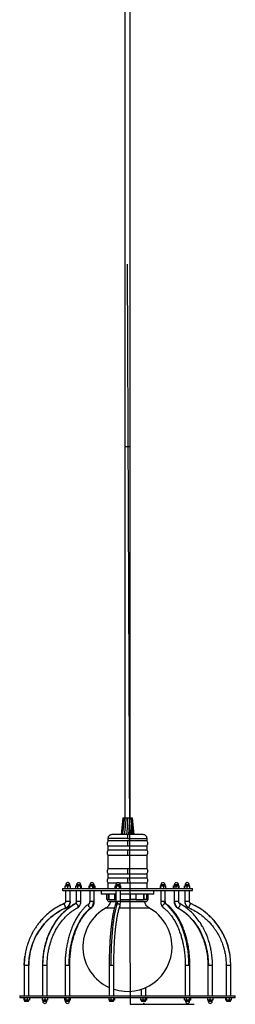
# Model space of a CAD drawing. Header units: millimetres. Extents: x 643 to 868, y 326 to 750.
# Tile 2 of 4: x 822 to 868, y 326 to 538. Entities that reach past the tile are written whole.
import ezdxf

# ---------------------------------------------------------------- set-up
doc = ezdxf.new("R2010")
doc.units = ezdxf.units.MM
doc.header["$PDSIZE"] = -1

msp = doc.modelspace()

# ---------------------------------------------------------------- linework, layer by layer
at = {"color": 7, "linetype": 'Continuous', "lineweight": 25}
for p, q in [((844.45, 620.77), (844.45, 445.77)), ((845.65, 445.77), (845.65, 620.77)), ((844.45, 445.77), (844.45, 365.77)), ((844.45, 445.77), (845.05, 445.77)), ((844.45, 445.77), (845.65, 445.77)), ((845.05, 445.77), (845.65, 445.77)), ((845.65, 365.77), (845.65, 445.77)), ((845.65, 445.77), (845.65, 445.77)), ((844.03, 365.77), (843.9, 364.26)), ((844.12, 365.77), (843.99, 364.26)), ((844.03, 365.77), (844.12, 365.77)), ((844.12, 365.77), (844.34, 365.77)), ((844.34, 365.77), (844.25, 364.26)), ((844.34, 365.77), (844.67, 365.77)), ((844.67, 365.77), (844.62, 364.26)), ((844.67, 365.77), (845.06, 365.77)), ((845.06, 365.77), (845.07, 364.26)), ((845.06, 365.77), (845.45, 365.77)), ((845.45, 365.77), (845.51, 364.26)), ((845.45, 365.77), (845.78, 365.77)), ((845.78, 365.77), (845.88, 364.26)), ((845.78, 365.77), (846, 365.77)), ((846, 365.77), (846.12, 364.26)), ((846, 365.77), (846.07, 365.77)), ((846.07, 365.77), (846.21, 364.26)), ((843.9, 364.26), (843.67, 362.21)), ((843.99, 364.26), (843.7, 362.21)), ((844.25, 364.26), (843.93, 362.21)), ((844.62, 364.26), (844.34, 362.21)), ((845.07, 364.26), (844.85, 362.21)), ((845.37, 362.17), (845.51, 364.26)), ((845.51, 364.26), (845.4, 362.21)), ((845.5, 364.1), (845.5, 364.11)), ((845.84, 362.17), (845.88, 364.26)), ((845.88, 364.26), (845.89, 362.21)), ((846.18, 362.17), (846.12, 364.26)), ((846.12, 364.26), (846.25, 362.21)), ((846.14, 363.98), (846.13, 364.11)), ((846.35, 362.17), (846.21, 364.26)), ((846.21, 364.26), (846.43, 362.21)), ((840.85, 361.37), (840.85, 360.81)), ((845.05, 360.81), (840.85, 360.81)), ((843.67, 362.21), (843.67, 362.17)), ((843.7, 362.21), (843.69, 362.17)), ((843.93, 362.21), (843.93, 362.17)), ((843.93, 362.17), (843.93, 362.21)), ((844.34, 362.21), (844.34, 362.17)), ((844.85, 362.21), (844.85, 362.17)), ((849.25, 360.81), (845.05, 360.81)), ((845.4, 362.21), (845.4, 362.17)), ((845.89, 362.17), (845.89, 362.21)), ((845.89, 362.21), (845.89, 362.17)), ((846.25, 362.21), (846.26, 362.17)), ((846.43, 362.21), (846.44, 362.17)), ((849.25, 360.81), (849.25, 361.37)), ((840.85, 359.76), (840.85, 358.81)), ((840.85, 359.76), (845.05, 359.76)), ((845.05, 358.81), (840.85, 358.81)), ((845.05, 359.76), (849.25, 359.76)), ((849.25, 358.81), (845.05, 358.81)), ((849.25, 358.81), (849.25, 359.76)), ((840.85, 357.76), (840.85, 354.81)), ((840.85, 357.76), (845.05, 357.76)), ((845.05, 357.76), (849.25, 357.76)), ((849.25, 354.81), (849.25, 357.76)), ((845.05, 354.81), (840.85, 354.81)), ((849.25, 354.81), (845.05, 354.81)), ((840.85, 353.76), (840.85, 352.81)), ((840.85, 353.76), (845.05, 353.76)), ((845.05, 352.81), (840.85, 352.81)), ((845.05, 353.76), (849.25, 353.76)), ((849.25, 352.81), (845.05, 352.81)), ((849.25, 352.81), (849.25, 353.76)), ((831.05, 350.57), (831.05, 350.17)), ((831.05, 350.57), (859.05, 350.57)), ((831.05, 350.17), (859.05, 350.17)), ((831.65, 351.13), (831.67, 351.13)), ((831.65, 350.57), (831.65, 351.13)), ((831.67, 350.57), (831.67, 351.13)), ((831.67, 351.13), (832.23, 351.13)), ((831.71, 350.17), (831.71, 347.79)), ((831.76, 351.43), (831.76, 351.13)), ((831.76, 351.43), (832.66, 351.43)), ((832.23, 350.57), (832.23, 351.13)), ((832.23, 351.13), (832.77, 351.13)), ((832.66, 351.13), (832.66, 351.43)), ((832.71, 347.79), (832.71, 350.17)), ((832.77, 350.57), (832.77, 351.13)), ((833.92, 350.57), (833.92, 351.13)), ((833.92, 351.13), (834.38, 351.13)), ((834.03, 350.17), (834.03, 347.79)), ((834.08, 351.43), (834.08, 351.13)), ((834.08, 351.43), (834.98, 351.43)), ((834.38, 350.57), (834.38, 351.13)), ((834.38, 351.13), (834.99, 351.13)), ((834.98, 351.13), (834.98, 351.43)), ((834.99, 350.57), (834.99, 351.13)), ((834.99, 351.13), (835.14, 351.13)), ((835.03, 347.79), (835.03, 350.17)), ((835.14, 350.57), (835.14, 351.13)), ((836.79, 351.13), (836.97, 351.13)), ((836.79, 350.57), (836.79, 351.13)), ((836.91, 350.17), (836.91, 347.79)), ((836.96, 351.43), (836.96, 351.13)), ((836.96, 351.43), (837.86, 351.43)), ((836.97, 350.57), (836.97, 351.13)), ((836.97, 351.13), (837.59, 351.13)), ((837.59, 350.57), (837.59, 351.13)), ((837.59, 351.13), (838.03, 351.13)), ((837.85, 350.57), (837.85, 351.13)), ((837.86, 351.13), (837.86, 351.43)), ((837.91, 347.79), (837.91, 350.17)), ((838.03, 351.13), (838.03, 350.57)), ((839.35, 350.17), (839.35, 349.37)), ((840.85, 351.76), (840.85, 350.57)), ((840.85, 351.76), (842.78, 351.76)), ((842.38, 350.57), (842.38, 351.13)), ((842.38, 351.13), (842.71, 351.13)), ((842.52, 350.17), (842.52, 347.79)), ((842.57, 351.43), (842.57, 351.13)), ((842.57, 351.43), (842.63, 351.43)), ((842.63, 351.43), (843.47, 351.43)), ((842.71, 350.57), (842.71, 351.13)), ((842.71, 351.13), (843.35, 351.13)), ((843.24, 351.76), (845.05, 351.76)), ((843.35, 350.57), (843.35, 351.13)), ((843.35, 351.13), (843.65, 351.13)), ((843.47, 351.13), (843.47, 351.43)), ((843.52, 347.79), (843.52, 350.17)), ((843.65, 350.57), (843.65, 351.13)), ((845.05, 351.76), (849.25, 351.76)), ((849.25, 350.57), (849.25, 351.76)), ((850.75, 349.37), (850.75, 350.17)), ((852.08, 351.13), (852.25, 351.13)), ((852.08, 351.13), (852.08, 350.57)), ((852.19, 350.17), (852.19, 347.79)), ((852.24, 351.43), (852.24, 351.13)), ((852.24, 351.43), (852.59, 351.43)), ((852.25, 350.57), (852.25, 351.13)), ((852.25, 351.13), (852.87, 351.13)), ((852.59, 351.43), (853.14, 351.43)), ((852.87, 350.57), (852.87, 351.13)), ((852.87, 351.13), (853.31, 351.13)), ((853.14, 351.13), (853.14, 351.43)), ((853.19, 347.79), (853.19, 350.17)), ((853.31, 350.57), (853.31, 351.13)), ((854.96, 351.13), (855.42, 351.13)), ((854.96, 350.57), (854.96, 351.13)), ((855.07, 350.17), (855.07, 347.79)), ((855.11, 350.57), (855.11, 351.13)), ((855.12, 351.43), (855.12, 351.13)), ((855.12, 351.43), (856.01, 351.43)), ((855.42, 351.13), (856.03, 351.13)), ((855.42, 351.13), (855.42, 350.57)), ((856.01, 351.43), (856.02, 351.43)), ((856.02, 351.13), (856.02, 351.43)), ((856.03, 350.57), (856.03, 351.13)), ((856.03, 351.13), (856.18, 351.13)), ((856.07, 347.79), (856.07, 350.17)), ((856.18, 350.57), (856.18, 351.13)), ((857.33, 351.13), (857.35, 351.13)), ((857.33, 350.57), (857.33, 351.13)), ((857.35, 351.13), (857.35, 350.57)), ((857.35, 351.13), (857.91, 351.13)), ((857.39, 350.17), (857.39, 347.79)), ((857.44, 351.43), (857.44, 351.13)), ((857.44, 351.43), (858.12, 351.43)), ((857.91, 350.57), (857.91, 351.13)), ((857.91, 351.13), (858.45, 351.13)), ((858.12, 351.43), (858.34, 351.43)), ((858.34, 351.13), (858.34, 351.43)), ((858.39, 347.79), (858.39, 350.17)), ((858.45, 350.57), (858.45, 351.13)), ((859.05, 350.17), (859.05, 350.57)), ((831.71, 347.79), (831.71, 347.79)), ((842.29, 349.37), (839.35, 349.37)), ((840.61, 348.17), (840.61, 349.37)), ((840.96, 348.17), (840.61, 348.17)), ((840.96, 348.17), (840.96, 349.37)), ((841.09, 348.17), (840.96, 348.17)), ((841.09, 348.17), (841.09, 349.37)), ((842.5, 347.77), (841.1, 347.77)), ((841.36, 347.77), (841.36, 347.76)), ((841.36, 347.76), (842.51, 347.76)), ((842.52, 349.37), (842.29, 349.37)), ((842.34, 348.17), (842.34, 349.37)), ((842.52, 348.17), (842.34, 348.17)), ((849.01, 347.77), (843.51, 347.77)), ((843.51, 347.76), (845.2, 347.76)), ((850.75, 349.37), (843.52, 349.37)), ((843.52, 348.17), (843.52, 349.37)), ((843.52, 348.17), (845.63, 348.17)), ((843.52, 348.17), (843.52, 348.17)), ((845.2, 347.76), (848.75, 347.76)), ((845.63, 349.37), (845.63, 348.17)), ((845.66, 348.17), (845.63, 348.17)), ((845.66, 348.17), (845.66, 349.37)), ((846.89, 348.17), (845.66, 348.17)), ((846.89, 348.17), (846.89, 349.37)), ((848.51, 349.37), (848.51, 348.17)), ((848.63, 348.17), (848.51, 348.17)), ((848.63, 348.17), (848.63, 349.37)), ((849.24, 348.17), (848.63, 348.17)), ((848.75, 347.76), (848.75, 347.77)), ((849.24, 348.17), (849.24, 349.37)), ((849.41, 348.17), (849.41, 349.37)), ((849.5, 348.17), (849.41, 348.17)), ((849.5, 348.17), (849.5, 349.37)), ((857.39, 347.79), (857.39, 347.79)), ((822.82, 334.04), (822.82, 327.49)), ((823.82, 327.49), (823.82, 334.04)), ((826.75, 334.04), (826.75, 327.49)), ((827.75, 327.49), (827.75, 334.04)), ((831.62, 334.04), (831.62, 327.49)), ((832.62, 327.49), (832.62, 334.04)), ((841.11, 334.04), (841.11, 327.49)), ((842.11, 327.49), (842.11, 334.04)), ((857.48, 334.04), (857.48, 327.49)), ((858.48, 327.49), (858.48, 334.04)), ((862.35, 334.04), (862.35, 327.49)), ((863.35, 327.49), (863.35, 334.04)), ((866.28, 334.04), (866.28, 327.49)), ((867.28, 327.49), (867.28, 334.04)), ((847.99, 328.87), (847.99, 327.49)), ((848.99, 327.49), (848.99, 329.26)), ((821.85, 327.49), (821.85, 327.09)), ((821.85, 327.49), (868.25, 327.49)), ((821.85, 327.09), (868.25, 327.09)), ((822.71, 327.09), (822.71, 326.53)), ((822.87, 326.53), (822.71, 326.53)), ((822.87, 327.09), (822.87, 326.53)), ((822.87, 326.53), (822.87, 326.23)), ((823.49, 326.53), (822.87, 326.53)), ((823.49, 327.09), (823.49, 326.53)), ((823.94, 326.53), (823.49, 326.53)), ((823.77, 326.23), (823.77, 326.53)), ((823.94, 327.09), (823.94, 326.53)), ((826.7, 327.09), (826.7, 326.53)), ((827.25, 326.53), (826.7, 326.53)), ((826.8, 326.53), (826.8, 326.23)), ((827.25, 327.09), (827.25, 326.53)), ((827.8, 326.53), (827.25, 326.53)), ((827.7, 326.23), (827.7, 326.53)), ((827.8, 327.09), (827.8, 326.53)), ((831.49, 327.09), (831.49, 326.53)), ((831.8, 326.53), (831.49, 326.53)), ((831.67, 326.53), (831.67, 326.23)), ((831.8, 327.09), (831.8, 326.53)), ((832.44, 326.53), (831.8, 326.53)), ((832.44, 327.09), (832.44, 326.53)), ((832.76, 326.53), (832.44, 326.53)), ((832.57, 326.23), (832.57, 326.53)), ((832.76, 326.53), (832.76, 327.09)), ((841, 327.09), (841, 326.53)), ((841.45, 326.53), (841, 326.53)), ((841.16, 326.53), (841.16, 326.23)), ((841.45, 327.09), (841.45, 326.53)), ((842.06, 326.53), (841.45, 326.53)), ((842.06, 327.09), (842.06, 326.53)), ((842.06, 326.23), (842.06, 326.53)), ((842.22, 326.53), (842.06, 326.53)), ((842.22, 327.09), (842.22, 326.53)), ((847.88, 327.09), (847.88, 326.53)), ((848.33, 326.53), (847.88, 326.53)), ((848.04, 326.53), (848.04, 326.23)), ((848.33, 327.09), (848.33, 326.53)), ((848.94, 326.53), (848.33, 326.53)), ((848.94, 326.53), (848.94, 327.09)), ((848.94, 326.23), (848.94, 326.53)), ((849.11, 326.53), (848.94, 326.53)), ((849.11, 327.09), (849.11, 326.53)), ((857.35, 326.53), (857.35, 327.09)), ((857.67, 326.53), (857.35, 326.53)), ((857.53, 326.53), (857.53, 326.23)), ((857.67, 327.09), (857.67, 326.53)), ((858.3, 326.53), (857.67, 326.53)), ((858.3, 327.09), (858.3, 326.53)), ((858.62, 326.53), (858.3, 326.53)), ((858.43, 326.23), (858.43, 326.53)), ((858.62, 327.09), (858.62, 326.53)), ((862.3, 327.09), (862.3, 326.53)), ((862.85, 326.53), (862.3, 326.53)), ((862.4, 326.53), (862.4, 326.23)), ((862.85, 326.53), (862.85, 327.09)), ((863.4, 326.53), (862.85, 326.53)), ((863.3, 326.23), (863.3, 326.53)), ((863.4, 327.09), (863.4, 326.53)), ((866.17, 327.09), (866.17, 326.53)), ((866.33, 326.53), (866.17, 326.53)), ((866.33, 326.53), (866.33, 327.09)), ((866.33, 326.53), (866.33, 326.23)), ((866.94, 326.53), (866.33, 326.53)), ((866.94, 327.09), (866.94, 326.53)), ((867.39, 326.53), (866.94, 326.53)), ((867.23, 326.23), (867.23, 326.53)), ((867.39, 327.09), (867.39, 326.53)), ((868.25, 327.09), (868.25, 327.49)), ((823.64, 326.23), (822.87, 326.23)), ((823.77, 326.23), (823.64, 326.23)), ((827.7, 326.23), (826.8, 326.23)), ((832.12, 326.23), (831.67, 326.23)), ((832.57, 326.23), (832.12, 326.23)), ((842.06, 326.23), (841.16, 326.23)), ((848.17, 326.23), (848.04, 326.23)), ((848.94, 326.23), (848.17, 326.23)), ((858.43, 326.23), (857.53, 326.23)), ((863.3, 326.23), (862.4, 326.23)), ((867.23, 326.23), (866.33, 326.23))]:
    msp.add_line(p, q, dxfattribs=at)
at = {"color": 7, "linetype": 'Continuous'}
for p, q in [((844.98, 485.02), (845.65, 325.64)), ((845.65, 325.64), (859.39, 325.64))]:
    msp.add_line(p, q, dxfattribs=at)
at = {"color": 8, "linetype": 'Continuous', "lineweight": 25}
for p, q in [((845.05, 361.37), (840.85, 361.37)), ((845.05, 361.37), (849.25, 361.37)), ((832.71, 347.79), (831.71, 347.79)), ((832.71, 347.79), (832.71, 347.79)), ((834.13, 347.79), (834.03, 347.79)), ((835.03, 347.79), (834.13, 347.79)), ((837.7, 347.79), (836.91, 347.79)), ((837.91, 347.79), (837.7, 347.79)), ((841.09, 348.17), (842.34, 348.17)), ((842.94, 347.79), (842.52, 347.79)), ((843.52, 347.79), (842.94, 347.79)), ((846.89, 348.17), (848.51, 348.17)), ((849.24, 348.17), (849.41, 348.17)), ((852.99, 347.79), (852.19, 347.79)), ((853.19, 347.79), (852.99, 347.79)), ((855.16, 347.79), (855.07, 347.79)), ((856.07, 347.79), (855.16, 347.79)), ((858.39, 347.79), (857.39, 347.79)), ((858.39, 347.79), (858.39, 347.79)), ((831.82, 346.42), (831.83, 346.43)), ((833.8, 347.31), (833.89, 347.33)), ((840.44, 346.41), (842.23, 346.41)), ((843.29, 346.41), (845.23, 346.41)), ((845.23, 346.41), (849.67, 346.41)), ((855.81, 346.44), (855.89, 346.42)), ((856.47, 347.19), (856.22, 347.33)), ((858.68, 347.33), (858.69, 347.32)), ((822.82, 334.04), (823.82, 334.04)), ((823.82, 334.04), (823.82, 334.04)), ((826.75, 334.04), (826.85, 334.04)), ((826.85, 334.04), (827.75, 334.04)), ((831.62, 334.04), (832.41, 334.04)), ((832.41, 334.04), (832.62, 334.04)), ((841.11, 334.04), (841.53, 334.04)), ((841.53, 334.04), (842.11, 334.04)), ((857.48, 334.04), (858.28, 334.04)), ((858.28, 334.04), (858.48, 334.04)), ((862.35, 334.04), (862.45, 334.04)), ((862.45, 334.04), (863.35, 334.04)), ((866.28, 334.04), (867.27, 334.04)), ((867.27, 334.04), (867.28, 334.04))]:
    msp.add_line(p, q, dxfattribs=at)
at = {"color": 7, "linetype": 'Continuous', "lineweight": 25, "flags": 128}
for points in [[(826.85, 334.04), (826.88, 335.09), (826.97, 336.14), (827.12, 337.17), (827.34, 338.19), (827.61, 339.18), (827.94, 340.15), (828.33, 341.09), (828.76, 341.99), (829.26, 342.84), (829.8, 343.65), (830.38, 344.42), (831.01, 345.12), (831.68, 345.77), (832.38, 346.36), (833.12, 346.88), (833.89, 347.33)], [(830.4, 346.83), (830.49, 346.88), (831.42, 347.33)], [(837.18, 346.42), (836.66, 345.99), (836.16, 345.51), (835.68, 344.96), (835.23, 344.36), (834.8, 343.7), (834.41, 342.99), (834.04, 342.24), (833.71, 341.44), (833.41, 340.6), (833.15, 339.73), (832.93, 338.83), (832.74, 337.9), (832.6, 336.96), (832.5, 335.99), (832.43, 335.02), (832.41, 334.04)], [(841.53, 334.04), (841.54, 335.09), (841.56, 336.14), (841.58, 337.17), (841.63, 338.19), (841.68, 339.18), (841.74, 340.15), (841.82, 341.09), (841.9, 341.99), (842, 342.84), (842.1, 343.65), (842.21, 344.42), (842.34, 345.12), (842.47, 345.77), (842.6, 346.36), (842.74, 346.88), (842.89, 347.33)], [(858.28, 334.04), (858.25, 335.09), (858.19, 336.14), (858.08, 337.17), (857.92, 338.19), (857.72, 339.18), (857.48, 340.15), (857.2, 341.09), (856.88, 341.99), (856.53, 342.84), (856.14, 343.65), (855.71, 344.42), (855.25, 345.12), (854.77, 345.77), (854.26, 346.36), (853.72, 346.88), (853.16, 347.33)], [(855.89, 346.42), (856.61, 345.99), (857.29, 345.51), (857.95, 344.96), (858.57, 344.36), (859.16, 343.7), (859.7, 342.99), (860.2, 342.24), (860.66, 341.44), (861.07, 340.6), (861.43, 339.73), (861.74, 338.83), (861.99, 337.9), (862.19, 336.96), (862.33, 335.99), (862.42, 335.02), (862.45, 334.04)], [(822.83, 334.04), (822.87, 335.09), (822.96, 335.99)]]:
    msp.add_lwpolyline(points, dxfattribs=at)
at = {"color": 7, "linetype": 'Continuous', "lineweight": 25}
for centre, radius, start, end in [((841.1, 348.17), 0.4, 180, 270), ((849.01, 348.17), 0.4, 270, 0), ((837.32, 334.08), 13.51, 114.0552, 180.1719), ((845.05, 338), 9.59, 118.7599, 245.7362), ((845.05, 338), 9.59, 0, 61.2401), ((852.77, 334.09), 14.51, 359.8281, 65.9448), ((845.05, 338), 9.59, 252.1407, 0), ((827.25, 326.28), 0.453, 186.7329, 353.2671), ((832.12, 326.28), 0.453, 186.7329, 353.2671), ((857.98, 326.28), 0.453, 186.7329, 353.2671), ((862.85, 326.28), 0.453, 186.7329, 353.2671)]:
    msp.add_arc(centre, radius, start, end, dxfattribs=at)
for points, knots in [([(840.87, 360.81), (840.81, 360.74), (840.68, 360.56), (840.65, 360.23), (840.72, 359.94), (840.82, 359.81), (840.86, 359.76)], [0, 0, 0, 0, 0.239333, 0.570924, 0.828984, 1, 1, 1, 1]), ([(841.65, 362.17), (841.55, 362.16), (841.4, 362.15), (841.21, 362.05), (841.08, 361.94), (840.98, 361.81), (840.88, 361.63), (840.86, 361.47), (840.85, 361.37)], [0, 0, 0, 0, 0.239457, 0.368361, 0.5, 0.631639, 0.760543, 1, 1, 1, 1]), ([(845.05, 362.17), (844.9, 362.17), (844.58, 362.17), (844.07, 362.17), (843.53, 362.17), (843.08, 362.17), (842.74, 362.17), (842.39, 362.17), (842.02, 362.17), (841.71, 362.17), (841.67, 362.17), (841.65, 362.17)], [0, 0, 0, 0, 0.0848319, 0.1808083, 0.2889538, 0.4098642, 0.4751785, 0.5435527, 0.6883591, 0.8418181, 1, 1, 1, 1]), ([(845.05, 362.17), (845.05, 362.16), (845.05, 362.13), (845.05, 361.91), (845.05, 361.64), (845.05, 361.46), (845.05, 361.37)], [0, 0, 0, 0, 0.270261, 0.562429, 0.789736, 1, 1, 1, 1]), ([(848.45, 362.17), (848.43, 362.17), (848.39, 362.17), (848.08, 362.17), (847.65, 362.17), (847.12, 362.17), (846.57, 362.17), (846.03, 362.17), (845.52, 362.17), (845.2, 362.17), (845.05, 362.17)], [0, 0, 0, 0, 0.158211, 0.3116982, 0.4565311, 0.5900605, 0.7109931, 0.8191585, 0.9151525, 1, 1, 1, 1]), ([(845.05, 360.81), (845.05, 360.72), (845.05, 360.54), (845.05, 360.24), (845.05, 359.97), (845.05, 359.83), (845.05, 359.76)], [0, 0, 0, 0, 0.272885, 0.561757, 0.787114, 1, 1, 1, 1]), ([(849.25, 361.37), (849.24, 361.47), (849.22, 361.63), (849.12, 361.81), (849.02, 361.94), (848.89, 362.05), (848.71, 362.15), (848.55, 362.16), (848.45, 362.17)], [0, 0, 0, 0, 0.239457, 0.368361, 0.5, 0.631639, 0.760543, 1, 1, 1, 1]), ([(849.24, 359.76), (849.29, 359.84), (849.42, 360.01), (849.45, 360.34), (849.38, 360.63), (849.28, 360.76), (849.24, 360.81)], [0, 0, 0, 0, 0.239333, 0.570924, 0.828984, 1, 1, 1, 1]), ([(840.87, 358.81), (840.81, 358.74), (840.68, 358.56), (840.65, 358.23), (840.72, 357.94), (840.82, 357.81), (840.86, 357.76)], [0, 0, 0, 0, 0.239333, 0.570924, 0.828984, 1, 1, 1, 1]), ([(845.05, 358.81), (845.05, 358.72), (845.05, 358.54), (845.05, 358.24), (845.05, 357.97), (845.05, 357.83), (845.05, 357.76)], [0, 0, 0, 0, 0.272885, 0.561757, 0.787114, 1, 1, 1, 1]), ([(849.24, 357.76), (849.29, 357.84), (849.42, 358.01), (849.45, 358.34), (849.38, 358.63), (849.28, 358.76), (849.24, 358.81)], [0, 0, 0, 0, 0.239333, 0.570924, 0.828984, 1, 1, 1, 1]), ([(840.87, 354.81), (840.81, 354.74), (840.68, 354.56), (840.65, 354.23), (840.72, 353.94), (840.82, 353.81), (840.86, 353.76)], [0, 0, 0, 0, 0.239333, 0.570924, 0.828984, 1, 1, 1, 1]), ([(845.05, 354.81), (845.05, 354.72), (845.05, 354.54), (845.05, 354.24), (845.05, 353.97), (845.05, 353.83), (845.05, 353.76)], [0, 0, 0, 0, 0.272885, 0.561757, 0.787114, 1, 1, 1, 1]), ([(849.24, 353.76), (849.29, 353.84), (849.42, 354.01), (849.45, 354.34), (849.38, 354.63), (849.28, 354.76), (849.24, 354.81)], [0, 0, 0, 0, 0.239333, 0.570924, 0.828984, 1, 1, 1, 1]), ([(840.87, 352.81), (840.81, 352.74), (840.68, 352.56), (840.65, 352.23), (840.72, 351.94), (840.82, 351.81), (840.86, 351.76)], [0, 0, 0, 0, 0.239333, 0.570924, 0.828984, 1, 1, 1, 1]), ([(845.05, 352.81), (845.05, 352.72), (845.05, 352.54), (845.05, 352.24), (845.05, 351.97), (845.05, 351.83), (845.05, 351.76)], [0, 0, 0, 0, 0.272885, 0.561757, 0.787114, 1, 1, 1, 1]), ([(849.24, 351.76), (849.29, 351.84), (849.42, 352.01), (849.45, 352.34), (849.38, 352.63), (849.28, 352.76), (849.24, 352.81)], [0, 0, 0, 0, 0.239333, 0.570924, 0.828984, 1, 1, 1, 1]), ([(832.65, 351.48), (832.64, 351.5), (832.64, 351.55), (832.59, 351.63), (832.52, 351.72), (832.4, 351.8), (832.25, 351.84), (832.09, 351.83), (831.95, 351.76), (831.85, 351.66), (831.79, 351.55), (831.76, 351.48), (831.76, 351.44), (831.76, 351.43)], [0, 0, 0, 0, 0.062801, 0.12125, 0.219354, 0.326518, 0.445621, 0.575803, 0.701022, 0.8179, 0.898183, 0.993239, 1, 1, 1, 1]), ([(834.98, 351.43), (834.97, 351.47), (834.97, 351.54), (834.9, 351.65), (834.81, 351.75), (834.66, 351.83), (834.48, 351.84), (834.32, 351.79), (834.19, 351.68), (834.11, 351.56), (834.09, 351.47), (834.09, 351.43)], [0, 0, 0, 0, 0.083704, 0.162076, 0.282225, 0.408401, 0.536946, 0.666692, 0.798214, 0.919182, 1, 1, 1, 1]), ([(837.85, 351.47), (837.84, 351.5), (837.84, 351.55), (837.79, 351.63), (837.73, 351.71), (837.62, 351.79), (837.48, 351.84), (837.32, 351.83), (837.17, 351.77), (837.07, 351.68), (837, 351.58), (836.97, 351.5), (836.96, 351.45), (836.96, 351.43)], [0, 0, 0, 0, 0.059073, 0.116063, 0.211004, 0.313926, 0.428848, 0.556096, 0.681125, 0.797705, 0.875936, 0.962211, 1, 1, 1, 1]), ([(843.45, 351.47), (843.45, 351.5), (843.44, 351.55), (843.39, 351.64), (843.31, 351.74), (843.18, 351.81), (843.02, 351.84), (842.85, 351.81), (842.7, 351.72), (842.61, 351.6), (842.58, 351.5), (842.57, 351.45), (842.57, 351.43)], [0, 0, 0, 0, 0.061285, 0.125676, 0.234314, 0.353886, 0.481939, 0.615401, 0.755643, 0.874883, 0.96442, 1, 1, 1, 1]), ([(853.13, 351.47), (853.12, 351.5), (853.12, 351.55), (853.07, 351.63), (853.01, 351.71), (852.9, 351.79), (852.76, 351.84), (852.6, 351.83), (852.45, 351.77), (852.35, 351.68), (852.28, 351.58), (852.25, 351.5), (852.25, 351.45), (852.25, 351.43)], [0, 0, 0, 0, 0.058891, 0.115888, 0.210842, 0.313777, 0.428713, 0.555978, 0.681022, 0.797617, 0.875858, 0.962145, 1, 1, 1, 1]), ([(856.01, 351.43), (856.01, 351.47), (856, 351.54), (855.94, 351.65), (855.84, 351.75), (855.69, 351.83), (855.52, 351.84), (855.35, 351.79), (855.22, 351.68), (855.14, 351.56), (855.13, 351.47), (855.13, 351.43)], [0, 0, 0, 0, 0.083734, 0.162106, 0.282255, 0.408431, 0.536976, 0.666722, 0.798243, 0.919212, 1, 1, 1, 1]), ([(858.33, 351.48), (858.32, 351.5), (858.32, 351.55), (858.27, 351.63), (858.2, 351.72), (858.08, 351.8), (857.93, 351.84), (857.77, 351.83), (857.63, 351.76), (857.53, 351.66), (857.47, 351.55), (857.44, 351.48), (857.44, 351.44), (857.44, 351.43)], [0, 0, 0, 0, 0.062289, 0.120769, 0.218926, 0.326146, 0.445313, 0.575564, 0.70085, 0.81779, 0.898116, 0.993223, 1, 1, 1, 1]), ([(831.71, 347.79), (831.71, 347.74), (831.7, 347.64), (831.64, 347.51), (831.54, 347.39), (831.45, 347.35), (831.41, 347.32)], [0, 0, 0, 0, 0.245573, 0.501181, 0.75618, 1, 1, 1, 1]), ([(832.71, 347.79), (832.69, 347.63), (832.66, 347.31), (832.44, 346.9), (832.15, 346.59), (831.93, 346.47), (831.82, 346.42)], [0, 0, 0, 0, 0.274756, 0.561285, 0.785244, 1, 1, 1, 1]), ([(832.16, 346.64), (832.17, 346.64), (832.3, 346.72), (832.48, 346.97), (832.68, 347.36), (832.7, 347.65), (832.71, 347.79)], [0, 0, 0, 0, 0.01932, 0.351095, 0.682596, 1, 1, 1, 1]), ([(834.03, 347.79), (834.03, 347.75), (834.03, 347.65), (833.98, 347.51), (833.91, 347.38), (833.84, 347.33), (833.8, 347.31)], [0, 0, 0, 0, 0.204194, 0.446258, 0.716723, 1, 1, 1, 1]), ([(833.89, 347.33), (833.92, 347.36), (834, 347.41), (834.08, 347.53), (834.12, 347.67), (834.13, 347.75), (834.13, 347.79)], [0, 0, 0, 0, 0.274756, 0.561285, 0.785244, 1, 1, 1, 1]), ([(834.29, 346.44), (834.42, 346.53), (834.66, 346.69), (834.89, 347.07), (835.02, 347.44), (835.03, 347.68), (835.03, 347.79)], [0, 0, 0, 0, 0.297464, 0.570679, 0.806365, 1, 1, 1, 1]), ([(836.91, 347.79), (836.91, 347.71), (836.9, 347.57), (836.85, 347.4), (836.79, 347.31), (836.77, 347.29), (836.77, 347.28)], [0, 0, 0, 0, 0.303254, 0.575645, 0.807224, 1, 1, 1, 1]), ([(837.7, 347.79), (837.7, 347.63), (837.68, 347.31), (837.55, 346.9), (837.37, 346.59), (837.24, 346.47), (837.18, 346.42)], [0, 0, 0, 0, 0.274756, 0.561285, 0.785244, 1, 1, 1, 1]), ([(837.35, 346.47), (837.42, 346.53), (837.57, 346.66), (837.75, 346.96), (837.88, 347.35), (837.9, 347.64), (837.91, 347.79)], [0, 0, 0, 0, 0.20988, 0.452851, 0.721069, 1, 1, 1, 1]), ([(841.36, 347.76), (841.32, 347.61), (841.26, 347.3), (841.02, 346.92), (840.75, 346.61), (840.54, 346.48), (840.44, 346.41)], [0, 0, 0, 0, 0.276464, 0.560877, 0.783463, 1, 1, 1, 1]), ([(842.52, 347.79), (842.52, 347.71), (842.51, 347.53), (842.5, 347.3), (842.47, 347.12), (842.46, 347.07), (842.45, 347.04)], [0, 0, 0, 0, 0.248291, 0.506439, 0.761276, 1, 1, 1, 1]), ([(842.89, 347.33), (842.9, 347.36), (842.91, 347.41), (842.93, 347.53), (842.94, 347.67), (842.94, 347.75), (842.94, 347.79)], [0, 0, 0, 0, 0.274756, 0.561285, 0.785244, 1, 1, 1, 1]), ([(843.39, 346.71), (843.41, 346.77), (843.45, 346.9), (843.49, 347.18), (843.51, 347.48), (843.52, 347.69), (843.52, 347.79)], [0, 0, 0, 0, 0.260631, 0.519671, 0.768519, 1, 1, 1, 1]), ([(849.67, 346.41), (849.54, 346.5), (849.27, 346.68), (849, 347.03), (848.82, 347.4), (848.77, 347.64), (848.75, 347.76)], [0, 0, 0, 0, 0.276464, 0.560877, 0.783463, 1, 1, 1, 1]), ([(852.19, 347.79), (852.2, 347.64), (852.22, 347.35), (852.35, 346.96), (852.53, 346.66), (852.68, 346.53), (852.75, 346.47)], [0, 0, 0, 0, 0.278931, 0.547149, 0.79012, 1, 1, 1, 1]), ([(853.16, 347.33), (853.14, 347.36), (853.08, 347.41), (853.02, 347.53), (852.99, 347.67), (852.99, 347.75), (852.99, 347.79)], [0, 0, 0, 0, 0.274756, 0.561285, 0.785244, 1, 1, 1, 1]), ([(853.34, 347.28), (853.33, 347.29), (853.31, 347.31), (853.26, 347.4), (853.21, 347.57), (853.2, 347.71), (853.19, 347.79)], [0, 0, 0, 0, 0.192776, 0.424355, 0.696746, 1, 1, 1, 1]), ([(855.07, 347.79), (855.07, 347.68), (855.09, 347.44), (855.21, 347.07), (855.44, 346.69), (855.68, 346.53), (855.81, 346.44)], [0, 0, 0, 0, 0.193635, 0.429321, 0.702536, 1, 1, 1, 1]), ([(855.16, 347.79), (855.18, 347.63), (855.2, 347.31), (855.38, 346.9), (855.62, 346.59), (855.8, 346.47), (855.89, 346.42)], [0, 0, 0, 0, 0.274756, 0.561285, 0.785244, 1, 1, 1, 1]), ([(856.3, 347.31), (856.27, 347.33), (856.2, 347.38), (856.12, 347.51), (856.08, 347.65), (856.07, 347.75), (856.07, 347.79)], [0, 0, 0, 0, 0.283277, 0.553742, 0.795806, 1, 1, 1, 1]), ([(857.39, 347.79), (857.4, 347.65), (857.43, 347.36), (857.62, 346.97), (857.9, 346.63), (858.15, 346.49), (858.27, 346.43)], [0, 0, 0, 0, 0.244369, 0.499592, 0.755026, 1, 1, 1, 1]), ([(858.47, 347.53), (858.44, 347.56), (858.4, 347.65), (858.39, 347.74), (858.39, 347.79)], [0, 0, 0, 0, 0.4814456, 1, 1, 1, 1]), ([(858.68, 347.33), (858.64, 347.36), (858.54, 347.41), (858.45, 347.53), (858.39, 347.67), (858.39, 347.75), (858.39, 347.79)], [0, 0, 0, 0, 0.2747558, 0.5612854, 0.7852441, 1, 1, 1, 1]), ([(831.41, 347.32), (830.91, 347.08), (829.96, 346.63), (828.71, 345.78), (827.66, 344.92), (826.8, 344.09), (826.13, 343.33), (825.6, 342.63), (825.16, 341.99), (824.67, 341.19), (824.15, 340.18), (823.76, 339.22), (823.5, 338.46), (823.33, 337.88), (823.15, 337.14), (822.98, 336.24), (822.85, 335.19), (822.83, 334.44), (822.82, 334.04)], [0, 0, 0, 0, 0.099143, 0.19013, 0.271807, 0.343337, 0.404169, 0.454264, 0.499785, 0.543222, 0.623859, 0.702247, 0.72978, 0.765815, 0.811247, 0.865758, 0.928885, 1, 1, 1, 1]), ([(823.82, 334.04), (823.83, 334.41), (823.84, 335.1), (823.96, 336.03), (824.09, 336.79), (824.24, 337.41), (824.45, 338.19), (824.79, 339.14), (825.2, 340.04), (825.52, 340.65), (825.75, 341.05), (826.04, 341.51), (826.43, 342.08), (827, 342.82), (827.79, 343.7), (828.74, 344.55), (829.74, 345.29), (830.73, 345.91), (831.46, 346.25), (831.83, 346.43)], [0, 0, 0, 0, 0.070487, 0.13085, 0.180391, 0.218659, 0.252007, 0.33524, 0.412727, 0.440518, 0.467377, 0.501875, 0.546052, 0.599825, 0.680224, 0.774602, 0.844743, 0.920083, 1, 1, 1, 1]), ([(833.8, 347.31), (833.55, 347.17), (833.09, 346.91), (832.5, 346.49), (832.06, 346.15), (831.74, 345.88), (831.48, 345.65), (831.23, 345.41), (830.82, 345), (830.29, 344.41), (829.7, 343.65), (829.25, 342.97), (828.91, 342.4), (828.65, 341.92), (828.39, 341.42), (828.12, 340.83), (827.84, 340.15), (827.57, 339.38), (827.32, 338.52), (827.09, 337.56), (826.91, 336.48), (826.78, 335.29), (826.76, 334.47), (826.75, 334.04)], [0, 0, 0, 0, 0.061022, 0.110929, 0.149142, 0.175273, 0.19624, 0.219669, 0.245584, 0.312156, 0.375271, 0.434099, 0.468623, 0.502683, 0.536294, 0.575376, 0.624072, 0.671871, 0.72605, 0.786358, 0.852444, 0.923849, 1, 1, 1, 1]), ([(827.75, 334.04), (827.76, 334.48), (827.78, 335.31), (827.92, 336.47), (828.1, 337.49), (828.31, 338.34), (828.51, 339.03), (828.69, 339.55), (828.85, 339.97), (829.06, 340.48), (829.37, 341.17), (829.9, 342.15), (830.59, 343.2), (831.28, 344.03), (831.82, 344.59), (832.24, 344.99), (832.77, 345.45), (833.47, 345.96), (834, 346.27), (834.29, 346.44)], [0, 0, 0, 0, 0.08318, 0.158218, 0.224289, 0.281206, 0.327986, 0.364363, 0.39052, 0.415548, 0.473407, 0.541724, 0.641201, 0.732617, 0.769104, 0.807917, 0.859166, 0.923489, 1, 1, 1, 1]), ([(831.42, 347.33), (831.41, 347.33), (831.4, 347.32), (831.42, 347.22), (831.46, 347.06), (831.54, 346.88), (831.63, 346.69), (831.71, 346.53), (831.78, 346.43), (831.8, 346.42), (831.82, 346.42)], [0, 0, 0, 0, 0.113095, 0.234292, 0.373114, 0.5, 0.626886, 0.765708, 0.886905, 1, 1, 1, 1]), ([(836.77, 347.28), (836.54, 347.11), (836.13, 346.78), (835.57, 346.22), (835.12, 345.69), (834.76, 345.22), (834.47, 344.79), (834.15, 344.29), (833.78, 343.65), (833.36, 342.8), (832.96, 341.82), (832.59, 340.76), (832.29, 339.69), (832.1, 338.82), (831.97, 338.13), (831.88, 337.57), (831.79, 336.92), (831.7, 336.12), (831.63, 335.14), (831.63, 334.43), (831.62, 334.04)], [0, 0, 0, 0, 0.07243, 0.136499, 0.191582, 0.237233, 0.273611, 0.306814, 0.369448, 0.43244, 0.505677, 0.582623, 0.652818, 0.718387, 0.751165, 0.783948, 0.822074, 0.871137, 0.93067, 1, 1, 1, 1]), ([(832.62, 334.04), (832.63, 334.46), (832.64, 335.22), (832.72, 336.24), (832.81, 337.05), (832.91, 337.71), (833.06, 338.56), (833.32, 339.69), (833.67, 340.83), (834, 341.71), (834.26, 342.33), (834.52, 342.89), (834.78, 343.38), (835.05, 343.85), (835.36, 344.34), (835.75, 344.87), (836.21, 345.43), (836.74, 345.99), (837.14, 346.3), (837.35, 346.47)], [0, 0, 0, 0, 0.078212, 0.1436848, 0.1955008, 0.2347385, 0.2720247, 0.3653453, 0.4644254, 0.5156291, 0.5639368, 0.6090374, 0.652948, 0.6905912, 0.7367976, 0.7913011, 0.8537157, 0.9235123, 1, 1, 1, 1]), ([(842.45, 347.04), (842.39, 346.86), (842.28, 346.52), (842.13, 345.97), (842.02, 345.48), (841.93, 345.04), (841.84, 344.54), (841.74, 343.9), (841.63, 343.13), (841.54, 342.45), (841.48, 341.89), (841.44, 341.43), (841.39, 340.93), (841.34, 340.38), (841.29, 339.64), (841.23, 338.63), (841.17, 337.5), (841.14, 336.35), (841.11, 335.23), (841.11, 334.45), (841.11, 334.04)], [0, 0, 0, 0, 0.076541, 0.140878, 0.192207, 0.231163, 0.268757, 0.334596, 0.400083, 0.457822, 0.491021, 0.524952, 0.55959, 0.595776, 0.640343, 0.709647, 0.793466, 0.856932, 0.925961, 1, 1, 1, 1]), ([(842.11, 334.04), (842.11, 334.44), (842.11, 335.2), (842.14, 336.29), (842.17, 337.37), (842.22, 338.39), (842.27, 339.33), (842.32, 340.08), (842.37, 340.7), (842.42, 341.23), (842.47, 341.72), (842.53, 342.29), (842.61, 342.97), (842.72, 343.72), (842.82, 344.32), (842.9, 344.77), (842.97, 345.1), (843.04, 345.46), (843.14, 345.87), (843.26, 346.31), (843.35, 346.57), (843.39, 346.71)], [0, 0, 0, 0, 0.073441, 0.141982, 0.205086, 0.277553, 0.339684, 0.391054, 0.431747, 0.468863, 0.505276, 0.540954, 0.598556, 0.664246, 0.730808, 0.762557, 0.793705, 0.831733, 0.879107, 0.935393, 1, 1, 1, 1]), ([(852.75, 346.47), (852.97, 346.3), (853.36, 345.98), (853.89, 345.44), (854.31, 344.93), (854.64, 344.48), (854.98, 343.96), (855.37, 343.31), (855.8, 342.46), (856.18, 341.54), (856.5, 340.63), (856.76, 339.75), (856.93, 339.03), (857.06, 338.42), (857.17, 337.87), (857.28, 337.16), (857.38, 336.27), (857.47, 335.22), (857.48, 334.45), (857.48, 334.04)], [0, 0, 0, 0, 0.0784447, 0.1466855, 0.2038398, 0.2492831, 0.2868973, 0.3538345, 0.4268273, 0.5011426, 0.5684932, 0.62915, 0.6875839, 0.7163275, 0.751543, 0.7979775, 0.8552687, 0.9228687, 1, 1, 1, 1]), ([(858.48, 334.04), (858.48, 334.5), (858.46, 335.33), (858.37, 336.44), (858.26, 337.31), (858.15, 338.02), (858.01, 338.79), (857.81, 339.69), (857.51, 340.76), (857.14, 341.82), (856.74, 342.8), (856.32, 343.65), (855.96, 344.29), (855.63, 344.79), (855.34, 345.22), (854.98, 345.69), (854.53, 346.22), (853.98, 346.78), (853.56, 347.11), (853.34, 347.28)], [0, 0, 0, 0, 0.082038, 0.149764, 0.202123, 0.242264, 0.281599, 0.347169, 0.417366, 0.494314, 0.567552, 0.630545, 0.69318, 0.726383, 0.762762, 0.808414, 0.863498, 0.927569, 1, 1, 1, 1]), ([(855.81, 346.44), (856.1, 346.27), (856.64, 345.96), (857.33, 345.45), (857.86, 344.99), (858.29, 344.59), (858.82, 344.03), (859.51, 343.2), (860.13, 342.25), (860.57, 341.47), (860.82, 340.96), (861.04, 340.48), (861.23, 340.03), (861.4, 339.57), (861.59, 339.02), (861.79, 338.33), (862, 337.49), (862.18, 336.47), (862.32, 335.31), (862.34, 334.48), (862.35, 334.04)], [0, 0, 0, 0, 0.076509, 0.140831, 0.19208, 0.230892, 0.267378, 0.358792, 0.458268, 0.500645, 0.539832, 0.574797, 0.605524, 0.636387, 0.672682, 0.719211, 0.775715, 0.841785, 0.916821, 1, 1, 1, 1]), ([(863.35, 334.04), (863.34, 334.51), (863.32, 335.38), (863.17, 336.62), (862.98, 337.69), (862.76, 338.6), (862.54, 339.33), (862.35, 339.89), (862.18, 340.33), (862.01, 340.77), (861.78, 341.28), (861.49, 341.87), (861.01, 342.74), (860.33, 343.77), (859.62, 344.63), (859.12, 345.17), (858.79, 345.5), (858.37, 345.88), (857.82, 346.33), (857.12, 346.84), (856.59, 347.14), (856.3, 347.31)], [0, 0, 0, 0, 0.082776, 0.15747, 0.223255, 0.279935, 0.326525, 0.362754, 0.38878, 0.413562, 0.450378, 0.492138, 0.538025, 0.637792, 0.728423, 0.756674, 0.784771, 0.821971, 0.870592, 0.930162, 1, 1, 1, 1]), ([(857.94, 346.64), (857.95, 346.63), (858.05, 346.53), (858.17, 346.47), (858.29, 346.42)], [0, 0, 0, 0, 0.098573, 1, 1, 1, 1]), ([(858.29, 346.42), (858.28, 346.42), (858.27, 346.43), (858.28, 346.53), (858.33, 346.69), (858.4, 346.88), (858.49, 347.06), (858.58, 347.22), (858.65, 347.32), (858.67, 347.33), (858.68, 347.33)], [0, 0, 0, 0, 0.113095, 0.234292, 0.373114, 0.5, 0.626886, 0.765708, 0.886905, 1, 1, 1, 1]), ([(858.27, 346.43), (858.74, 346.2), (859.62, 345.78), (860.79, 344.99), (861.77, 344.19), (862.57, 343.42), (863.19, 342.7), (863.69, 342.06), (864.1, 341.46), (864.56, 340.71), (865.05, 339.77), (865.43, 338.84), (865.69, 338.05), (865.89, 337.34), (866.09, 336.43), (866.25, 335.31), (866.27, 334.48), (866.28, 334.04)], [0, 0, 0, 0, 0.099109, 0.190073, 0.271736, 0.34326, 0.404089, 0.454185, 0.499708, 0.543149, 0.623795, 0.702196, 0.736178, 0.782838, 0.842864, 0.915584, 1, 1, 1, 1]), ([(867.14, 336.02), (867.13, 336.09), (867.09, 336.44), (866.98, 336.99), (866.83, 337.65), (866.6, 338.48), (866.24, 339.51), (865.8, 340.47), (865.46, 341.12), (865.21, 341.55), (864.9, 342.05), (864.48, 342.66), (863.97, 343.32), (863.37, 344.01), (862.68, 344.7), (861.87, 345.41), (860.93, 346.1), (860.14, 346.61), (859.65, 346.85), (859.54, 346.9)], [0, 0, 0, 0, 0.015308, 0.075323, 0.121682, 0.162082, 0.262917, 0.356796, 0.390466, 0.423009, 0.464807, 0.518335, 0.583491, 0.646517, 0.717245, 0.795343, 0.880352, 0.971668, 1, 1, 1, 1])]:
    msp.add_open_spline(points, degree=3, knots=knots, dxfattribs=at)
at = {"color": 8, "linetype": 'Continuous', "lineweight": 25}
for points, knots in [([(833.89, 347.33), (833.92, 347.33), (834, 347.32), (834.13, 347.22), (834.26, 347.06), (834.35, 346.88), (834.39, 346.69), (834.37, 346.54), (834.33, 346.45), (834.3, 346.44), (834.29, 346.44)], [0, 0, 0, 0, 0.125981, 0.2609862, 0.4156247, 0.5569682, 0.6983117, 0.8529502, 0.9879554, 1, 1, 1, 1]), ([(836.78, 347.28), (836.75, 347.26), (836.68, 347.21), (836.63, 347.06), (836.64, 346.88), (836.72, 346.69), (836.86, 346.53), (837.02, 346.43), (837.13, 346.42), (837.18, 346.42)], [0, 0, 0, 0, 0.1057277, 0.2678579, 0.4160489, 0.5642399, 0.7263701, 0.8679157, 1, 1, 1, 1]), ([(837.18, 346.42), (837.22, 346.42), (837.29, 346.42), (837.33, 346.46), (837.34, 346.48)], [0, 0, 0, 0, 0.736031, 1, 1, 1, 1]), ([(842.46, 347.04), (842.46, 347.05), (842.47, 347.11), (842.56, 347.22), (842.71, 347.32), (842.83, 347.33), (842.89, 347.33)], [0, 0, 0, 0, 0.017845, 0.383268, 0.702297, 1, 1, 1, 1]), ([(842.89, 347.33), (842.95, 347.33), (843.07, 347.32), (843.25, 347.22), (843.38, 347.06), (843.43, 346.88), (843.41, 346.76), (843.39, 346.71)], [0, 0, 0, 0, 0.182275, 0.377606, 0.601343, 0.805845, 1, 1, 1, 1]), ([(852.76, 346.48), (852.73, 346.49), (852.66, 346.54), (852.62, 346.69), (852.63, 346.87), (852.71, 347.06), (852.85, 347.22), (853.01, 347.32), (853.11, 347.33), (853.16, 347.33)], [0, 0, 0, 0, 0.0952092, 0.2592464, 0.4091804, 0.5591144, 0.7231516, 0.8663621, 1, 1, 1, 1]), ([(853.16, 347.33), (853.21, 347.33), (853.28, 347.33), (853.32, 347.29), (853.33, 347.27)], [0, 0, 0, 0, 0.73669, 1, 1, 1, 1]), ([(855.89, 346.42), (855.93, 346.42), (856.01, 346.43), (856.14, 346.53), (856.26, 346.69), (856.36, 346.87), (856.4, 347.06), (856.38, 347.21), (856.34, 347.3), (856.3, 347.31), (856.3, 347.31)], [0, 0, 0, 0, 0.126576, 0.262219, 0.417589, 0.5596, 0.701611, 0.856981, 0.992624, 1, 1, 1, 1])]:
    msp.add_open_spline(points, degree=3, knots=knots, dxfattribs=at)
at = {"color": 7, "linetype": 'Continuous'}
msp.add_point((848.54, 325.82), dxfattribs=at)

doc.saveas('drawing.dxf')
